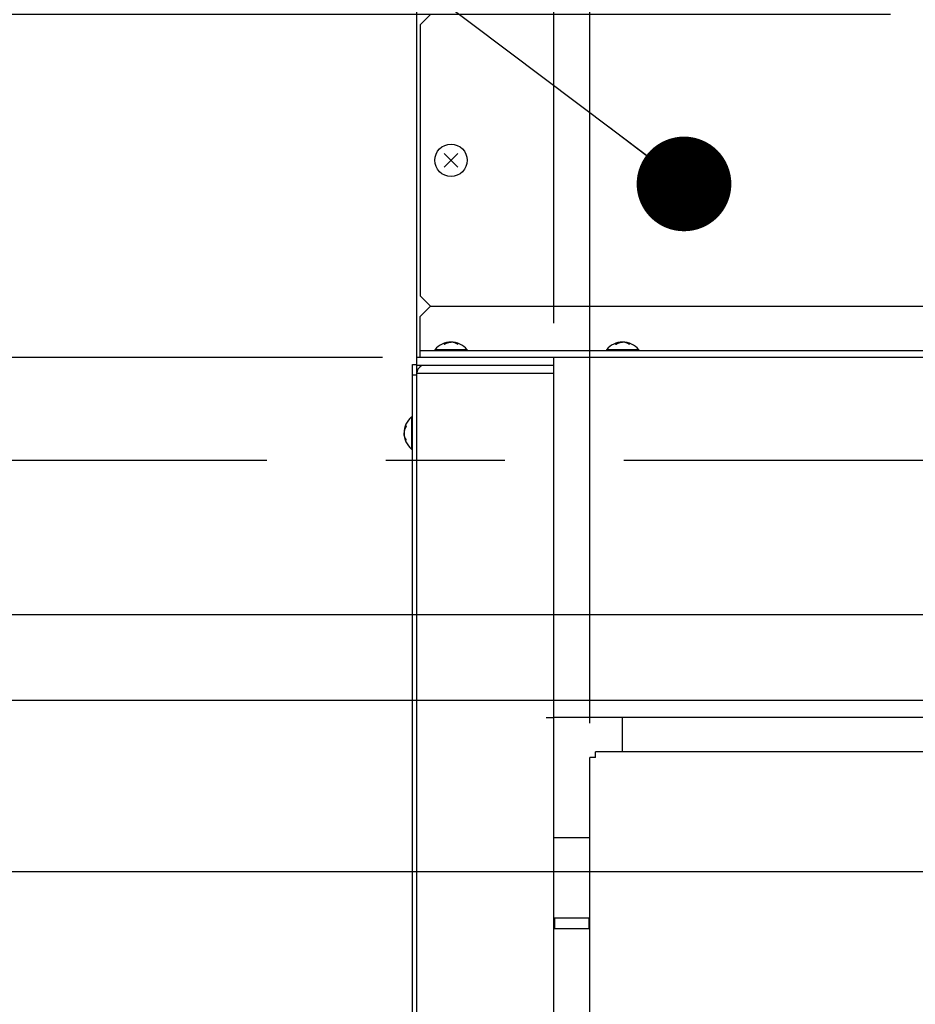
# Model space of a CAD drawing. Header units: millimetres. Extents: x 0 to 12585, y -1 to 8895.
# Tile 10 of 52: x 3989 to 4380, y 3244 to 3675. Entities that reach past the tile are written whole.
import ezdxf

# ---------------------------------------------------------------- set-up
doc = ezdxf.new("R2010")
doc.units = ezdxf.units.MM
doc.header["$LTSCALE"] = 693.825
doc.linetypes.add('CENTER', pattern=[0.6, 0.375, -0.075, 0.075, -0.075])
doc.layers.get('0').update_dxf_attribs({"linetype": 'CONTINUOUS'})
for name, color, linetype in [('02___PRT_ALL_AXES', 7, 'CONTINUOUS'), ('7_ALL_FEATURES', 7, 'CONTINUOUS'), ('ALL_AXIS', 7, 'CONTINUOUS'), ('ALL_COSM_SKETCH', 7, 'CONTINUOUS'), ('DEFAULT_1', 7, 'CENTER')]:
    doc.layers.add(name, color=color, linetype=linetype)
doc.styles.get("Standard").update_dxf_attribs({"font": 'txt', "width": 0.5})
doc.dimstyles.new('DIMSTYLE_1', dxfattribs={"dimtxt": 52.5, "dimasz": 41.4, "dimexe": 2, "dimexo": 1, "dimgap": 0.875, "dimtad": 1, "dimdec": 3, "dimlfac": 0.666667, "dimdsep": 46, "dimtxsty": 'Standard', "dimblk": '_FILLED', "dimblk1": '_FILLED', "dimblk2": '_FILLED', "dimcen": 0.09, "dimadec": 3, "dimazin": 2, "dimtp": 1.2, "dimtm": 1.2, "dimtfac": 1, "dimtdec": 3, "dimtofl": 0, "dimtmove": 0, "dimatfit": 3, "dimldrblk": '_FILLED', "dimfxl": 0, "dimtolj": 1, "dimarcsym": 0})
doc.dimstyles.new('DIMSTYLE_2', dxfattribs={"dimtxt": 52.5, "dimasz": 41.4, "dimexe": 2, "dimexo": 1, "dimgap": 0.875, "dimtad": 1, "dimdec": 3, "dimlfac": 0.666667, "dimdsep": 46, "dimtxsty": 'Standard', "dimblk": '_FILLED', "dimblk1": '_FILLED', "dimblk2": '_FILLED', "dimcen": 0.09, "dimadec": 3, "dimazin": 2, "dimtp": 0.2, "dimtm": 0.2, "dimtfac": 1, "dimtdec": 3, "dimtofl": 0, "dimtmove": 0, "dimatfit": 3, "dimldrblk": '_FILLED', "dimfxl": 0, "dimtolj": 1, "dimarcsym": 0})
doc.dimstyles.new('DIMSTYLE_3', dxfattribs={"dimtxt": 52.5, "dimasz": 41.4, "dimexe": 2, "dimexo": 1, "dimgap": 0.875, "dimtad": 1, "dimdec": 3, "dimlfac": 0.666667, "dimdsep": 46, "dimtxsty": 'Standard', "dimblk": '_FILLED', "dimblk1": '_FILLED', "dimblk2": '_FILLED', "dimcen": 0.09, "dimadec": 3, "dimazin": 2, "dimtp": 0.3, "dimtm": 0.3, "dimtfac": 1, "dimtdec": 3, "dimtofl": 0, "dimtmove": 0, "dimatfit": 3, "dimldrblk": '_FILLED', "dimfxl": 0, "dimtolj": 1, "dimarcsym": 0})
doc.dimstyles.new('DIMSTYLE_5', dxfattribs={"dimtxt": 52.5, "dimasz": 41.4, "dimexe": 2, "dimexo": 1, "dimgap": 0.875, "dimtad": 1, "dimdec": 3, "dimlfac": 0.666667, "dimdsep": 46, "dimtxsty": 'Standard', "dimblk": '_FILLED', "dimblk1": '_FILLED', "dimblk2": '_FILLED', "dimcen": 0.09, "dimadec": 3, "dimazin": 2, "dimtp": 0.8, "dimtm": 0.8, "dimtfac": 1, "dimtdec": 3, "dimtofl": 0, "dimtmove": 0, "dimatfit": 3, "dimldrblk": '_FILLED', "dimfxl": 0, "dimtolj": 1, "dimarcsym": 0})
doc.dimstyles.new('DIMSTYLE_6', dxfattribs={"dimtxt": 52.5, "dimasz": 41.4, "dimexe": 2, "dimexo": 1, "dimgap": 0.875, "dimtad": 1, "dimdec": 3, "dimlfac": 0.666667, "dimdsep": 46, "dimtxsty": 'Standard', "dimblk": '_FILLED', "dimblk1": '_FILLED', "dimblk2": '_FILLED', "dimcen": 0.09, "dimadec": 3, "dimazin": 2, "dimtp": 0.5, "dimtm": 0.5, "dimtfac": 1, "dimtdec": 3, "dimtofl": 0, "dimtmove": 0, "dimatfit": 3, "dimldrblk": '_FILLED', "dimfxl": 0, "dimtolj": 1, "dimarcsym": 0})
doc.dimstyles.get("Standard").update_dxf_attribs({"dimtxt": 52.5, "dimasz": 41.4, "dimexe": 2, "dimexo": 1, "dimtad": 1, "dimdec": 3, "dimdsep": 46, "dimtxsty": 'Standard', "dimblk": '_FILLED', "dimblk1": '_FILLED', "dimblk2": '_FILLED', "dimcen": 0.09, "dimadec": 3, "dimazin": 2, "dimtol": 1, "dimtp": 0.05, "dimtm": 0.05, "dimtfac": 1, "dimtdec": 3, "dimtofl": 0, "dimtmove": 0, "dimatfit": 3, "dimldrblk": '_FILLED', "dimfxl": 0, "dimtolj": 1, "dimarcsym": 0})

# ---------------------------------------------------------------- blocks, each defined once
blk = doc.blocks.new('_FILLED')
at = {"color": 0, "linetype": 'ByBlock'}
blk.add_solid([(0, 0), (-1, 0.163), (-1, -0.163)], dxfattribs=at)
blk = doc.blocks.new('_DOT')
at = {"color": 0, "linetype": 'ByBlock'}
blk.add_line((-0.163, 0), (-1, 0), dxfattribs=at)
at = {"color": 0, "linetype": 'ByBlock', "const_width": 0.163}
blk.add_lwpolyline([(-0.082, 0, 1), (0.082, 0, 1)], format="xyb", close=True, dxfattribs=at)
blk = doc.blocks.new('*D13')
at = {"color": 2, "linetype": 'Continuous'}
for p, q in [((3766.38, 3527.27), (3766.38, 3602.27)), ((3766.38, 3602.27), (3766.38, 3471.02)), ((4147.31, 3527.27), (3736.38, 3527.27)), ((3766.38, 3339.77), (3766.38, 3471.02)), ((4829.81, 3414.77), (3736.38, 3414.77)), ((3766.38, 3414.77), (3766.38, 3339.77))]:
    blk.add_line(p, q, dxfattribs=at)
at = {"color": 2, "linetype": 'Continuous', "xscale": 41.4, "yscale": 41.4, "zscale": 41.4}
for name, p, rotation in [('_FILLED', (3766.38, 3527.27), 270), ('_DOT', (3766.38, 3414.77), 90)]:
    blk.add_blockref(name, p, dxfattribs=dict(at, rotation=rotation))
at = {"color": 2, "linetype": 'Continuous', "insert": (3700.75, 3457.33), "char_height": 52.5, "width": 52.5, "attachment_point": 2, "rotation": 90, "line_spacing_factor": 0.9}
blk.add_mtext('75', dxfattribs=at)
blk = doc.blocks.new('*D14')
at = {"color": 2, "linetype": 'Continuous'}
for p, q in [((3886.38, 3414.77), (3886.38, 3619.38)), ((4147.31, 3527.27), (3856.38, 3527.27)), ((3886.38, 3527.27), (3886.38, 3414.77)), ((3886.38, 3302.27), (3886.38, 3414.77)), ((4759.31, 3302.27), (3856.38, 3302.27))]:
    blk.add_line(p, q, dxfattribs=at)
at = {"color": 2, "linetype": 'Continuous', "xscale": 41.4, "yscale": 41.4, "zscale": 41.4}
for p, rotation in [((3886.38, 3527.27), 90), ((3886.38, 3302.27), 270)]:
    blk.add_blockref('_FILLED', p, dxfattribs=dict(at, rotation=rotation))
at = {"color": 2, "linetype": 'Continuous', "insert": (3820.75, 3540.63), "char_height": 52.5, "width": 78.75, "attachment_point": 1, "rotation": 90, "line_spacing_factor": 0.9}
blk.add_mtext('150', dxfattribs=at)
blk = doc.blocks.new('*D15')
at = {"color": 2, "linetype": 'Continuous'}
for p, q in [((4759.31, 3302.27), (3856.38, 3302.27)), ((3886.38, 3302.27), (3886.38, 2224.52)), ((3886.38, 1146.77), (3886.38, 2224.52)), ((4759.31, 1146.77), (3856.38, 1146.77))]:
    blk.add_line(p, q, dxfattribs=at)
at = {"color": 2, "linetype": 'Continuous', "xscale": 41.4, "yscale": 41.4, "zscale": 41.4}
for p, rotation in [((3886.38, 3302.27), 90), ((3886.38, 1146.77), 270)]:
    blk.add_blockref('_FILLED', p, dxfattribs=dict(at, rotation=rotation))
at = {"color": 2, "linetype": 'Continuous', "insert": (3820.75, 2224.52), "char_height": 52.5, "width": 105, "attachment_point": 2, "rotation": 90, "line_spacing_factor": 0.9}
blk.add_mtext('1437', dxfattribs=at)
blk = doc.blocks.new('*D18')
at = {"color": 2, "linetype": 'Continuous'}
for p, q in [((3766.38, 3414.77), (3766.38, 3489.77)), ((3766.38, 3489.77), (3766.38, 3396.02)), ((4829.81, 3414.77), (3736.38, 3414.77)), ((3766.38, 3270.66), (3766.38, 3396.02)), ((4829.81, 3377.27), (3736.38, 3377.27)), ((3766.38, 3377.27), (3766.38, 3270.66))]:
    blk.add_line(p, q, dxfattribs=at)
at = {"color": 2, "linetype": 'Continuous', "xscale": 41.4, "yscale": 41.4, "zscale": 41.4}
for name, p, rotation in [('_DOT', (3766.38, 3414.77), 270), ('_FILLED', (3766.38, 3377.27), 90)]:
    blk.add_blockref(name, p, dxfattribs=dict(at, rotation=rotation))
at = {"color": 2, "linetype": 'Continuous', "insert": (3700.75, 3323.16), "char_height": 52.5, "width": 52.5, "attachment_point": 3, "rotation": 90, "line_spacing_factor": 0.9}
blk.add_mtext('25', dxfattribs=at)
blk = doc.blocks.new('*D19')
at = {"color": 2, "linetype": 'Continuous'}
for p, q in [((4829.81, 3377.27), (3736.38, 3377.27)), ((3766.38, 3377.27), (3766.38, 2102.27)), ((3766.38, 827.27), (3766.38, 2102.27)), ((4151.06, 827.27), (3736.38, 827.27))]:
    blk.add_line(p, q, dxfattribs=at)
at = {"color": 2, "linetype": 'Continuous', "xscale": 41.4, "yscale": 41.4, "zscale": 41.4}
for p, rotation in [((3766.38, 3377.27), 90), ((3766.38, 827.27), 270)]:
    blk.add_blockref('_FILLED', p, dxfattribs=dict(at, rotation=rotation))
at = {"color": 2, "linetype": 'Continuous', "insert": (3700.75, 2102.27), "char_height": 52.5, "width": 105, "attachment_point": 2, "rotation": 90, "line_spacing_factor": 0.9}
blk.add_mtext('1700', dxfattribs=at)
blk = doc.blocks.new('*D20')
at = {"color": 2, "linetype": 'Continuous'}
for p, q in [((4147.31, 3527.27), (3616.38, 3527.27)), ((3646.38, 3527.27), (3646.38, 3249.77)), ((3646.38, 2972.27), (3646.38, 3249.77)), ((4298.81, 2972.27), (3616.38, 2972.27))]:
    blk.add_line(p, q, dxfattribs=at)
at = {"color": 2, "linetype": 'Continuous', "xscale": 41.4, "yscale": 41.4, "zscale": 41.4}
for p, rotation in [((3646.38, 3527.27), 90), ((3646.38, 2972.27), 270)]:
    blk.add_blockref('_FILLED', p, dxfattribs=dict(at, rotation=rotation))
at = {"color": 2, "linetype": 'Continuous', "insert": (3580.75, 3249.77), "char_height": 52.5, "width": 78.75, "attachment_point": 2, "rotation": 90, "line_spacing_factor": 0.9}
blk.add_mtext('370', dxfattribs=at)
blk = doc.blocks.new('*D23')
at = {"color": 2, "linetype": 'Continuous'}
for p, q in [((4369.44, 3677.27), (3496.38, 3677.27)), ((3526.38, 3677.27), (3526.38, 2252.27)), ((3526.38, 827.27), (3526.38, 2252.27)), ((4151.06, 827.27), (3496.38, 827.27))]:
    blk.add_line(p, q, dxfattribs=at)
at = {"color": 2, "linetype": 'Continuous', "xscale": 41.4, "yscale": 41.4, "zscale": 41.4}
for p, rotation in [((3526.38, 3677.27), 90), ((3526.38, 827.27), 270)]:
    blk.add_blockref('_FILLED', p, dxfattribs=dict(at, rotation=rotation))
at = {"color": 2, "linetype": 'Continuous', "insert": (3460.75, 2252.27), "char_height": 52.5, "width": 105, "attachment_point": 2, "rotation": 90, "line_spacing_factor": 0.9}
blk.add_mtext('1900', dxfattribs=at)
blk = doc.blocks.new('*D25')
at = {"color": 2, "linetype": 'Continuous'}
for p, q in [((4222.31, 3542.27), (4222.31, 4164.02)), ((4238.06, 3367.37), (4238.06, 4164.02)), ((4222.31, 4134.02), (4038.69, 4134.02)), ((4038.69, 4134.02), (4230.19, 4134.02)), ((4313.06, 4134.02), (4230.19, 4134.02)), ((4238.06, 4134.02), (4313.06, 4134.02))]:
    blk.add_line(p, q, dxfattribs=at)
at = {"color": 2, "linetype": 'Continuous', "xscale": 41.4, "yscale": 41.4, "zscale": 41.4}
blk.add_blockref('_FILLED', (4222.31, 4134.02), dxfattribs=at)
at = {"color": 2, "linetype": 'Continuous', "xscale": 41.4, "yscale": 41.4, "zscale": 41.4, "rotation": 180}
blk.add_blockref('_FILLED', (4238.06, 4134.02), dxfattribs=at)
at = {"color": 2, "linetype": 'Continuous', "insert": (4143.69, 4199.65), "char_height": 52.5, "width": 105, "attachment_point": 3, "line_spacing_factor": 0.9}
blk.add_mtext('10.5', dxfattribs=at)
blk = doc.blocks.new('*D26')
at = {"color": 2, "linetype": 'Continuous'}
for p, q in [((4238.06, 3367.37), (4238.06, 4164.02)), ((4908.56, 3367.37), (4908.56, 4164.02)), ((4238.06, 4134.02), (4573.31, 4134.02)), ((4908.56, 4134.02), (4573.31, 4134.02))]:
    blk.add_line(p, q, dxfattribs=at)
at = {"color": 2, "linetype": 'Continuous', "xscale": 41.4, "yscale": 41.4, "zscale": 41.4, "rotation": 180}
blk.add_blockref('_FILLED', (4238.06, 4134.02), dxfattribs=at)
at = {"color": 2, "linetype": 'Continuous', "xscale": 41.4, "yscale": 41.4, "zscale": 41.4}
blk.add_blockref('_FILLED', (4908.56, 4134.02), dxfattribs=at)
at = {"color": 2, "linetype": 'Continuous', "insert": (4549.42, 4199.65), "char_height": 52.5, "width": 78.75, "attachment_point": 2, "line_spacing_factor": 0.9}
blk.add_mtext('447', dxfattribs=at)
blk = doc.blocks.new('*D31')
at = {"color": 2, "linetype": 'Continuous'}
for p, q in [((4162.31, 3989.27), (4162.31, 4674.02)), ((5414.81, 2934.77), (5414.81, 4674.02)), ((4162.31, 4644.02), (4788.56, 4644.02)), ((5414.81, 4644.02), (4788.56, 4644.02))]:
    blk.add_line(p, q, dxfattribs=at)
at = {"color": 2, "linetype": 'Continuous', "xscale": 41.4, "yscale": 41.4, "zscale": 41.4, "rotation": 180}
blk.add_blockref('_FILLED', (4162.31, 4644.02), dxfattribs=at)
at = {"color": 2, "linetype": 'Continuous', "xscale": 41.4, "yscale": 41.4, "zscale": 41.4}
blk.add_blockref('_FILLED', (5414.81, 4644.02), dxfattribs=at)
at = {"color": 2, "linetype": 'Continuous', "insert": (4723.85, 4709.65), "char_height": 52.5, "width": 78.75, "attachment_point": 2, "line_spacing_factor": 0.9}
blk.add_mtext('835', dxfattribs=at)
blk = doc.blocks.new('*D32')
at = {"color": 2, "linetype": 'Continuous'}
for p, q in [((4162.31, 3542.27), (4162.31, 4314.02)), ((4336.31, 3958.12), (4336.31, 4314.02)), ((4162.31, 4284.02), (4249.31, 4284.02)), ((4336.31, 4284.02), (4249.31, 4284.02))]:
    blk.add_line(p, q, dxfattribs=at)
at = {"color": 2, "linetype": 'Continuous', "xscale": 41.4, "yscale": 41.4, "zscale": 41.4, "rotation": 180}
blk.add_blockref('_FILLED', (4162.31, 4284.02), dxfattribs=at)
at = {"color": 2, "linetype": 'Continuous', "xscale": 41.4, "yscale": 41.4, "zscale": 41.4}
blk.add_blockref('_FILLED', (4336.31, 4284.02), dxfattribs=at)
at = {"color": 2, "linetype": 'Continuous', "insert": (4249.31, 4349.65), "char_height": 52.5, "width": 78.75, "attachment_point": 2, "line_spacing_factor": 0.9}
blk.add_mtext('116', dxfattribs=at)
blk = doc.blocks.new('*D36')
at = {"color": 2, "linetype": 'Continuous'}
for p, q in [((4162.31, 3542.27), (4162.31, 4434.02)), ((4424.81, 3098.27), (4424.81, 4434.02)), ((4162.31, 4404.02), (4293.56, 4404.02)), ((4424.81, 4404.02), (4293.56, 4404.02))]:
    blk.add_line(p, q, dxfattribs=at)
at = {"color": 2, "linetype": 'Continuous', "xscale": 41.4, "yscale": 41.4, "zscale": 41.4, "rotation": 180}
blk.add_blockref('_FILLED', (4162.31, 4404.02), dxfattribs=at)
at = {"color": 2, "linetype": 'Continuous', "xscale": 41.4, "yscale": 41.4, "zscale": 41.4}
blk.add_blockref('_FILLED', (4424.81, 4404.02), dxfattribs=at)
at = {"color": 2, "linetype": 'Continuous', "insert": (4293.56, 4469.65), "char_height": 52.5, "width": 78.75, "attachment_point": 2, "line_spacing_factor": 0.9}
blk.add_mtext('175', dxfattribs=at)
blk = doc.blocks.new('*D38')
at = {"color": 2, "linetype": 'Continuous'}
for p, q in [((4162.31, 3989.27), (4162.31, 4554.02)), ((4844.81, 3429.77), (4844.81, 4554.02)), ((4162.31, 4524.02), (4503.56, 4524.02)), ((4844.81, 4524.02), (4503.56, 4524.02))]:
    blk.add_line(p, q, dxfattribs=at)
at = {"color": 2, "linetype": 'Continuous', "xscale": 41.4, "yscale": 41.4, "zscale": 41.4, "rotation": 180}
blk.add_blockref('_FILLED', (4162.31, 4524.02), dxfattribs=at)
at = {"color": 2, "linetype": 'Continuous', "xscale": 41.4, "yscale": 41.4, "zscale": 41.4}
blk.add_blockref('_FILLED', (4844.81, 4524.02), dxfattribs=at)
at = {"color": 2, "linetype": 'Continuous', "insert": (4503.56, 4589.65), "char_height": 52.5, "width": 78.75, "attachment_point": 2, "line_spacing_factor": 0.9}
blk.add_mtext('455', dxfattribs=at)

msp = doc.modelspace()

# ---------------------------------------------------------------- linework, layer by layer
at = {"color": 3, "linetype": 'Continuous'}
for p, q in [((4162.3107, 939.7717), (4162.3107, 3520.3717)), ((4162.3107, 3520.3717), (4222.3107, 3520.3717)), ((4222.3107, 939.7717), (4222.3107, 3520.3717)), ((4218.8607, 3369.7717), (4222.3107, 3369.7717)), ((4252.3107, 3354.7717), (4252.3107, 3369.7717)), ((4240.4607, 3352.3717), (4240.4607, 3354.7717)), ((4906.1607, 3354.7717), (4240.4607, 3354.7717)), ((4238.0607, 1092.1717), (4238.0607, 3352.3717)), ((4240.4607, 3352.3717), (4238.0607, 3352.3717)), ((4238.0607, 3317.2717), (4222.3111, 3317.2717)), ((4238.0607, 3282.0217), (4222.3111, 3282.0217)), ((4222.3107, 3277.5217), (4238.0604, 3277.5217))]:
    msp.add_line(p, q, dxfattribs=at)
msp.add_arc((4165.7607, 3520.3717), 3.45, 114.998252, 180, dxfattribs=at)
at = {"layer": '02___PRT_ALL_AXES', "color": 7, "linetype": 'Continuous'}
for p, q in [((4222.6857, 3277.5217), (4222.6857, 3282.0217)), ((4237.6857, 3277.5217), (4237.6857, 3282.0217))]:
    msp.add_line(p, q, dxfattribs=at)
at = {"layer": '7_ALL_FEATURES', "color": 3, "linetype": 'Continuous'}
for p, q in [((4162.3107, 3527.2717), (4162.3107, 3974.2717)), ((4168.3107, 3677.2717), (4163.8107, 3672.7717)), ((4163.8107, 3672.7717), (4163.8107, 3554.2717)), ((4163.8107, 3554.2717), (4168.3107, 3549.7717)), ((4168.3107, 3549.7717), (4789.3107, 3549.7717)), ((4162.3107, 3520.3717), (4162.3107, 3523.8217)), ((4222.3107, 3523.8217), (4162.3107, 3523.8217))]:
    msp.add_line(p, q, dxfattribs=at)
at = {"layer": '7_ALL_FEATURES', "color": 7, "linetype": 'Continuous'}
for p, q in [((4168.3107, 3549.7717), (4163.8107, 3545.2717)), ((4163.8107, 3527.2717), (4163.8107, 3545.2717)), ((4162.3107, 3523.8217), (4162.3107, 3527.2717)), ((5662.3107, 3527.2717), (4162.3107, 3527.2717)), ((4163.8107, 3530.2717), (4844.8107, 3530.2717)), ((4222.3107, 3373.2217), (4222.3107, 3527.2717)), ((4160.5107, 3087.0217), (4160.5107, 3524.2717)), ((4160.5107, 3524.2717), (4162.3107, 3524.2717)), ((4160.5107, 3519.7717), (4162.3107, 3519.7717)), ((5602.3107, 3369.7717), (4222.3107, 3369.7717)), ((4252.3107, 3354.7717), (4252.3107, 3369.7717))]:
    msp.add_line(p, q, dxfattribs=at)
at = {"layer": 'ALL_AXIS', "color": 7, "linetype": 'Continuous'}
for p, q in [((4170.2607, 3530.7044), (4170.2607, 3530.2717)), ((4184.3607, 3530.7044), (4170.2607, 3530.7044)), ((4184.3607, 3530.7044), (4184.3607, 3530.2717)), ((4245.2607, 3530.7044), (4245.2607, 3530.2717)), ((4259.3607, 3530.7044), (4245.2607, 3530.7044)), ((4259.3607, 3530.7044), (4259.3607, 3530.2717)), ((4160.0781, 3501.3217), (4160.0781, 3487.2217)), ((4160.0781, 3501.3217), (4160.5107, 3501.3217)), ((4160.0781, 3487.2217), (4160.5107, 3487.2217))]:
    msp.add_line(p, q, dxfattribs=at)
msp.add_circle((4177.3107, 3613.5217), 7.05, dxfattribs=at)
for centre, start, end in [((4177.3107, 3524.8717), 39.601927, 140.398073), ((4252.3107, 3524.8717), 39.601927, 140.398073), ((4165.9107, 3494.2717), 129.601927, 230.398073)]:
    msp.add_arc(centre, 9.15, start, end, dxfattribs=at)
at = {"layer": 'ALL_COSM_SKETCH', "color": 7, "linetype": 'Continuous'}
for p, q in [((4180.3018, 3616.5128), (4174.3197, 3610.5307)), ((4174.3197, 3616.5128), (4180.3018, 3610.5307))]:
    msp.add_line(p, q, dxfattribs=at)
for points, knots in [([(4174.3197, 3532.9853), (4174.3577, 3533.0116), (4174.4338, 3533.0641), (4174.5291, 3533.1298), (4174.5953, 3533.1759), (4174.634, 3533.2019), (4174.6763, 3533.2265), (4174.7279, 3533.2578), (4174.7904, 3533.2951), (4174.8528, 3533.3325), (4174.9047, 3533.3632), (4174.9466, 3533.389), (4174.9868, 3533.4102), (4175.0563, 3533.4452), (4175.1361, 3533.4861), (4175.2056, 3533.5217), (4175.2457, 3533.5419), (4175.2747, 3533.5576), (4175.3081, 3533.5709), (4175.351, 3533.5894), (4175.4269, 3533.6216), (4175.5132, 3533.6581), (4175.5891, 3533.6908), (4175.632, 3533.7084), (4175.6727, 3533.7217), (4175.7243, 3533.7397), (4175.786, 3533.7608), (4175.8477, 3533.782), (4175.8994, 3533.7994), (4175.9399, 3533.814), (4175.9839, 3533.8262), (4176.0625, 3533.8465), (4176.1739, 3533.876), (4176.2634, 3533.8994), (4176.308, 3533.9112)], [0, 0, 0, 0, 0.0625, 0.125, 0.15625, 0.171875, 0.1875, 0.21875, 0.25, 0.28125, 0.3125, 0.328125, 0.34375, 0.375, 0.4375, 0.46875, 0.484375, 0.5, 0.515625, 0.53125, 0.5625, 0.625, 0.65625, 0.671875, 0.6875, 0.71875, 0.75, 0.78125, 0.8125, 0.828125, 0.84375, 0.875, 0.9375, 1, 1, 1, 1]), ([(4176.308, 3533.9112), (4176.3471, 3533.9192), (4176.4058, 3533.9313), (4176.4841, 3533.9468), (4176.5332, 3533.9547), (4176.5723, 3533.9614), (4176.5971, 3533.9655), (4176.6162, 3533.9689), (4176.6381, 3533.9719), (4176.6778, 3533.977), (4176.7228, 3533.983), (4176.7673, 3533.9888), (4176.8026, 3533.9938), (4176.8306, 3533.996), (4176.8705, 3533.9999), (4176.9099, 3534.0035), (4176.9441, 3534.0069), (4176.9644, 3534.0086), (4176.9875, 3534.0098), (4177.0155, 3534.0115), (4177.0607, 3534.014), (4177.1059, 3534.0167), (4177.1506, 3534.0189), (4177.2141, 3534.0197), (4177.268, 3534.0209), (4177.3107, 3534.0217)], [0, 0, 0, 0, 0.125, 0.1875, 0.25, 0.28125, 0.3125, 0.328125, 0.34375, 0.375, 0.4375, 0.46875, 0.5, 0.53125, 0.5625, 0.625, 0.65625, 0.671875, 0.6875, 0.71875, 0.75, 0.8125, 0.84375, 0.875, 1, 1, 1, 1]), ([(4178.3135, 3533.9112), (4178.2743, 3533.9192), (4178.2157, 3533.9313), (4178.1374, 3533.9468), (4178.0883, 3533.9547), (4178.0491, 3533.9614), (4178.0243, 3533.9655), (4178.0053, 3533.9689), (4177.9834, 3533.9719), (4177.9437, 3533.977), (4177.8987, 3533.983), (4177.8542, 3533.9888), (4177.8189, 3533.9938), (4177.7909, 3533.996), (4177.751, 3533.9999), (4177.7116, 3534.0035), (4177.6774, 3534.0069), (4177.6571, 3534.0086), (4177.634, 3534.0098), (4177.606, 3534.0115), (4177.5608, 3534.014), (4177.5155, 3534.0167), (4177.4709, 3534.0189), (4177.4074, 3534.0197), (4177.3535, 3534.0209), (4177.3107, 3534.0217)], [0, 0, 0, 0, 0.125, 0.1875, 0.25, 0.28125, 0.3125, 0.328125, 0.34375, 0.375, 0.4375, 0.46875, 0.5, 0.53125, 0.5625, 0.625, 0.65625, 0.671875, 0.6875, 0.71875, 0.75, 0.8125, 0.84375, 0.875, 1, 1, 1, 1]), ([(4180.3018, 3532.9853), (4180.2638, 3533.0116), (4180.1877, 3533.0641), (4180.0924, 3533.1298), (4180.0262, 3533.1759), (4179.9875, 3533.2019), (4179.9452, 3533.2265), (4179.8935, 3533.2578), (4179.8311, 3533.2951), (4179.7686, 3533.3325), (4179.7168, 3533.3632), (4179.6749, 3533.389), (4179.6347, 3533.4102), (4179.5652, 3533.4452), (4179.4854, 3533.4861), (4179.4159, 3533.5217), (4179.3757, 3533.5419), (4179.3468, 3533.5576), (4179.3134, 3533.5709), (4179.2705, 3533.5894), (4179.1946, 3533.6216), (4179.1083, 3533.6581), (4179.0324, 3533.6908), (4178.9895, 3533.7084), (4178.9488, 3533.7217), (4178.8971, 3533.7397), (4178.8355, 3533.7608), (4178.7738, 3533.782), (4178.7221, 3533.7994), (4178.6816, 3533.814), (4178.6376, 3533.8262), (4178.559, 3533.8465), (4178.4476, 3533.876), (4178.3581, 3533.8994), (4178.3135, 3533.9112)], [0, 0, 0, 0, 0.0625, 0.125, 0.15625, 0.171875, 0.1875, 0.21875, 0.25, 0.28125, 0.3125, 0.328125, 0.34375, 0.375, 0.4375, 0.46875, 0.484375, 0.5, 0.515625, 0.53125, 0.5625, 0.625, 0.65625, 0.671875, 0.6875, 0.71875, 0.75, 0.78125, 0.8125, 0.828125, 0.84375, 0.875, 0.9375, 1, 1, 1, 1]), ([(4249.3197, 3532.9853), (4249.3577, 3533.0116), (4249.4338, 3533.0641), (4249.5291, 3533.1298), (4249.5953, 3533.1759), (4249.634, 3533.2019), (4249.6763, 3533.2265), (4249.7279, 3533.2578), (4249.7904, 3533.2951), (4249.8528, 3533.3325), (4249.9047, 3533.3632), (4249.9466, 3533.389), (4249.9868, 3533.4102), (4250.0563, 3533.4452), (4250.1361, 3533.4861), (4250.2056, 3533.5217), (4250.2457, 3533.5419), (4250.2747, 3533.5576), (4250.3081, 3533.5709), (4250.351, 3533.5894), (4250.4269, 3533.6216), (4250.5132, 3533.6581), (4250.5891, 3533.6908), (4250.632, 3533.7084), (4250.6727, 3533.7217), (4250.7243, 3533.7397), (4250.786, 3533.7608), (4250.8477, 3533.782), (4250.8994, 3533.7994), (4250.9399, 3533.814), (4250.9839, 3533.8262), (4251.0625, 3533.8465), (4251.1739, 3533.876), (4251.2634, 3533.8994), (4251.308, 3533.9112)], [0, 0, 0, 0, 0.0625, 0.125, 0.15625, 0.171875, 0.1875, 0.21875, 0.25, 0.28125, 0.3125, 0.328125, 0.34375, 0.375, 0.4375, 0.46875, 0.484375, 0.5, 0.515625, 0.53125, 0.5625, 0.625, 0.65625, 0.671875, 0.6875, 0.71875, 0.75, 0.78125, 0.8125, 0.828125, 0.84375, 0.875, 0.9375, 1, 1, 1, 1]), ([(4251.308, 3533.9112), (4251.3471, 3533.9192), (4251.4058, 3533.9313), (4251.4841, 3533.9468), (4251.5332, 3533.9547), (4251.5723, 3533.9614), (4251.5971, 3533.9655), (4251.6162, 3533.9689), (4251.6381, 3533.9719), (4251.6778, 3533.977), (4251.7228, 3533.983), (4251.7673, 3533.9888), (4251.8026, 3533.9938), (4251.8306, 3533.996), (4251.8705, 3533.9999), (4251.9099, 3534.0035), (4251.9441, 3534.0069), (4251.9644, 3534.0086), (4251.9875, 3534.0098), (4252.0155, 3534.0115), (4252.0607, 3534.014), (4252.1059, 3534.0167), (4252.1506, 3534.0189), (4252.2141, 3534.0197), (4252.268, 3534.0209), (4252.3107, 3534.0217)], [0, 0, 0, 0, 0.125, 0.1875, 0.25, 0.28125, 0.3125, 0.328125, 0.34375, 0.375, 0.4375, 0.46875, 0.5, 0.53125, 0.5625, 0.625, 0.65625, 0.671875, 0.6875, 0.71875, 0.75, 0.8125, 0.84375, 0.875, 1, 1, 1, 1]), ([(4253.3135, 3533.9112), (4253.2743, 3533.9192), (4253.2157, 3533.9313), (4253.1374, 3533.9468), (4253.0883, 3533.9547), (4253.0491, 3533.9614), (4253.0243, 3533.9655), (4253.0053, 3533.9689), (4252.9834, 3533.9719), (4252.9437, 3533.977), (4252.8987, 3533.983), (4252.8542, 3533.9888), (4252.8189, 3533.9938), (4252.7909, 3533.996), (4252.751, 3533.9999), (4252.7116, 3534.0035), (4252.6774, 3534.0069), (4252.6571, 3534.0086), (4252.634, 3534.0098), (4252.606, 3534.0115), (4252.5608, 3534.014), (4252.5155, 3534.0167), (4252.4709, 3534.0189), (4252.4074, 3534.0197), (4252.3535, 3534.0209), (4252.3107, 3534.0217)], [0, 0, 0, 0, 0.125, 0.1875, 0.25, 0.28125, 0.3125, 0.328125, 0.34375, 0.375, 0.4375, 0.46875, 0.5, 0.53125, 0.5625, 0.625, 0.65625, 0.671875, 0.6875, 0.71875, 0.75, 0.8125, 0.84375, 0.875, 1, 1, 1, 1]), ([(4255.3018, 3532.9853), (4255.2638, 3533.0116), (4255.1877, 3533.0641), (4255.0924, 3533.1298), (4255.0262, 3533.1759), (4254.9875, 3533.2019), (4254.9452, 3533.2265), (4254.8935, 3533.2578), (4254.8311, 3533.2951), (4254.7686, 3533.3325), (4254.7168, 3533.3632), (4254.6749, 3533.389), (4254.6347, 3533.4102), (4254.5652, 3533.4452), (4254.4854, 3533.4861), (4254.4159, 3533.5217), (4254.3757, 3533.5419), (4254.3468, 3533.5576), (4254.3134, 3533.5709), (4254.2705, 3533.5894), (4254.1946, 3533.6216), (4254.1083, 3533.6581), (4254.0324, 3533.6908), (4253.9895, 3533.7084), (4253.9488, 3533.7217), (4253.8971, 3533.7397), (4253.8355, 3533.7608), (4253.7738, 3533.782), (4253.7221, 3533.7994), (4253.6816, 3533.814), (4253.6376, 3533.8262), (4253.559, 3533.8465), (4253.4476, 3533.876), (4253.3581, 3533.8994), (4253.3135, 3533.9112)], [0, 0, 0, 0, 0.0625, 0.125, 0.15625, 0.171875, 0.1875, 0.21875, 0.25, 0.28125, 0.3125, 0.328125, 0.34375, 0.375, 0.4375, 0.46875, 0.484375, 0.5, 0.515625, 0.53125, 0.5625, 0.625, 0.65625, 0.671875, 0.6875, 0.71875, 0.75, 0.78125, 0.8125, 0.828125, 0.84375, 0.875, 0.9375, 1, 1, 1, 1]), ([(4157.7972, 3497.2628), (4157.7709, 3497.2247), (4157.7183, 3497.1487), (4157.6527, 3497.0534), (4157.6066, 3496.9872), (4157.5805, 3496.9485), (4157.5559, 3496.9062), (4157.5247, 3496.8545), (4157.4874, 3496.7921), (4157.4499, 3496.7296), (4157.4193, 3496.6778), (4157.3935, 3496.6359), (4157.3723, 3496.5957), (4157.3373, 3496.5262), (4157.2964, 3496.4464), (4157.2608, 3496.3769), (4157.2406, 3496.3367), (4157.2249, 3496.3078), (4157.2116, 3496.2744), (4157.193, 3496.2315), (4157.1609, 3496.1556), (4157.1243, 3496.0693), (4157.0916, 3495.9933), (4157.0741, 3495.9505), (4157.0608, 3495.9098), (4157.0427, 3495.8581), (4157.0217, 3495.7964), (4157.0004, 3495.7348), (4156.983, 3495.683), (4156.9684, 3495.6426), (4156.9562, 3495.5986), (4156.936, 3495.52), (4156.9065, 3495.4085), (4156.883, 3495.3191), (4156.8713, 3495.2744)], [0, 0, 0, 0, 0.0625, 0.125, 0.15625, 0.171875, 0.1875, 0.21875, 0.25, 0.28125, 0.3125, 0.328125, 0.34375, 0.375, 0.4375, 0.46875, 0.484375, 0.5, 0.515625, 0.53125, 0.5625, 0.625, 0.65625, 0.671875, 0.6875, 0.71875, 0.75, 0.78125, 0.8125, 0.828125, 0.84375, 0.875, 0.9375, 1, 1, 1, 1]), ([(4156.8713, 3495.2744), (4156.8633, 3495.2353), (4156.8511, 3495.1767), (4156.8357, 3495.0984), (4156.8278, 3495.0493), (4156.8211, 3495.0101), (4156.817, 3494.9853), (4156.8136, 3494.9663), (4156.8106, 3494.9443), (4156.8054, 3494.9047), (4156.7994, 3494.8597), (4156.7937, 3494.8152), (4156.7887, 3494.7799), (4156.7865, 3494.7518), (4156.7826, 3494.7119), (4156.779, 3494.6726), (4156.7756, 3494.6384), (4156.7739, 3494.6181), (4156.7727, 3494.595), (4156.771, 3494.567), (4156.7685, 3494.5218), (4156.7657, 3494.4765), (4156.7635, 3494.4319), (4156.7628, 3494.3683), (4156.7615, 3494.3145), (4156.7607, 3494.2717)], [0, 0, 0, 0, 0.125, 0.1875, 0.25, 0.28125, 0.3125, 0.328125, 0.34375, 0.375, 0.4375, 0.46875, 0.5, 0.53125, 0.5625, 0.625, 0.65625, 0.671875, 0.6875, 0.71875, 0.75, 0.8125, 0.84375, 0.875, 1, 1, 1, 1]), ([(4156.8713, 3493.269), (4156.8633, 3493.3081), (4156.8511, 3493.3668), (4156.8357, 3493.4451), (4156.8278, 3493.4942), (4156.8211, 3493.5333), (4156.817, 3493.5581), (4156.8136, 3493.5772), (4156.8106, 3493.5991), (4156.8054, 3493.6388), (4156.7994, 3493.6838), (4156.7937, 3493.7283), (4156.7887, 3493.7635), (4156.7865, 3493.7916), (4156.7826, 3493.8315), (4156.779, 3493.8709), (4156.7756, 3493.9051), (4156.7739, 3493.9254), (4156.7727, 3493.9485), (4156.771, 3493.9764), (4156.7685, 3494.0216), (4156.7657, 3494.0669), (4156.7635, 3494.1116), (4156.7628, 3494.1751), (4156.7615, 3494.229), (4156.7607, 3494.2717)], [0, 0, 0, 0, 0.125, 0.1875, 0.25, 0.28125, 0.3125, 0.328125, 0.34375, 0.375, 0.4375, 0.46875, 0.5, 0.53125, 0.5625, 0.625, 0.65625, 0.671875, 0.6875, 0.71875, 0.75, 0.8125, 0.84375, 0.875, 1, 1, 1, 1]), ([(4157.7972, 3491.2807), (4157.7709, 3491.3187), (4157.7183, 3491.3947), (4157.6527, 3491.4901), (4157.6066, 3491.5562), (4157.5805, 3491.595), (4157.5559, 3491.6373), (4157.5247, 3491.6889), (4157.4874, 3491.7514), (4157.4499, 3491.8138), (4157.4193, 3491.8657), (4157.3935, 3491.9076), (4157.3723, 3491.9478), (4157.3373, 3492.0172), (4157.2964, 3492.0971), (4157.2608, 3492.1666), (4157.2406, 3492.2067), (4157.2249, 3492.2357), (4157.2116, 3492.269), (4157.193, 3492.312), (4157.1609, 3492.3879), (4157.1243, 3492.4742), (4157.0916, 3492.5501), (4157.0741, 3492.593), (4157.0608, 3492.6337), (4157.0427, 3492.6853), (4157.0217, 3492.747), (4157.0004, 3492.8086), (4156.983, 3492.8604), (4156.9684, 3492.9009), (4156.9562, 3492.9449), (4156.936, 3493.0235), (4156.9065, 3493.1349), (4156.883, 3493.2243), (4156.8713, 3493.269)], [0, 0, 0, 0, 0.0625, 0.125, 0.15625, 0.171875, 0.1875, 0.21875, 0.25, 0.28125, 0.3125, 0.328125, 0.34375, 0.375, 0.4375, 0.46875, 0.484375, 0.5, 0.515625, 0.53125, 0.5625, 0.625, 0.65625, 0.671875, 0.6875, 0.71875, 0.75, 0.78125, 0.8125, 0.828125, 0.84375, 0.875, 0.9375, 1, 1, 1, 1])]:
    msp.add_open_spline(points, degree=3, knots=knots, dxfattribs=at)
at = {"layer": 'DEFAULT_1', "color": 9, "linetype": 'CENTER'}
msp.add_line((6178.2422, 3482.2717), (3526.3793, 3482.2717), dxfattribs=at)

# ---------------------------------------------------------------- dimensions: what is measured, and where the dimension line sits
at = {"color": 2, "linetype": 'Continuous'}
for base, p1, p2, angle, dimstyle, picture, middle in [((4162.3107, 4644.0217), (5414.8107, 2933.7719), (4162.3107, 3988.2717), 180, 'DIMSTYLE_5', '*D31', (4723.8469, 4644.0217)), ((4162.3107, 4404.0217), (4424.8107, 3097.2717), (4162.3107, 3541.2717), 180, 'DIMSTYLE_6', '*D36', (4297.6621, 4404.0217)), ((4162.3107, 4284.0217), (4336.3107, 3957.1243), (4162.3107, 3541.2717), 180, 'DIMSTYLE_3', '*D32', (4252.592, 4284.0217)), ((4222.3107, 4134.0217), (4238.0607, 3366.3717), (4222.3107, 3541.2717), 180, 'DIMSTYLE_2', '*D25', (4095.2912, 4134.0217)), ((3526.3793, 827.2717), (4370.4436, 3677.2717), (4152.0607, 827.2717), 270, 'DIMSTYLE_1', '*D23', (3526.3793, 2255.5529)), ((3886.3793, 3527.2717), (4760.3107, 3302.2717), (4148.3107, 3527.2717), 90, 'DIMSTYLE_6', '*D14', (3886.3793, 3583.2814)), ((3646.3793, 3527.2717), (4299.8107, 2972.2717), (4148.3107, 3527.2717), 90, 'DIMSTYLE_6', '*D20', (3646.3793, 3249.7717)), ((3766.3793, 827.2717), (4830.8107, 3377.2717), (4152.0607, 827.2717), 270, 'DIMSTYLE_1', '*D19', (3766.3793, 2105.553)), ((3886.3793, 1146.7717), (4760.3107, 3302.2717), (4760.3107, 1146.7717), 270, 'DIMSTYLE_1', '*D15', (3886.3793, 2227.8031))]:
    dim = msp.add_linear_dim(base=base, p1=p1, p2=p2, angle=angle, dimstyle=dimstyle, dxfattribs=at)
    dim.commit()
    dim.dimension.update_dxf_attribs({"geometry": picture, "text_midpoint": middle, "dimtype": 160})
for base, p1, p2, picture, middle in [((4844.8107, 4524.0217), (4162.3107, 3988.2717), (4844.8107, 3428.7717), '*D38', (4504.381, 4524.0217)), ((4908.5607, 4134.0217), (4238.0607, 3366.3717), (4908.5607, 3366.3717), '*D26', (4549.4164, 4134.0217))]:
    dim = msp.add_linear_dim(base=base, p1=p1, p2=p2, dimstyle='DIMSTYLE_5', dxfattribs=at)
    dim.commit()
    dim.dimension.update_dxf_attribs({"geometry": picture, "text_midpoint": middle, "dimtype": 160})
for base, p1, p2, dimstyle, override, picture, middle in [((3766.3793, 3414.7717), (4148.3107, 3527.2717), (4830.8107, 3414.7717), 'DIMSTYLE_3', {"dimblk2": 'DOT', "dimsah": 1}, '*D13', (3766.3793, 3458.1512)), ((3766.3793, 3377.2717), (4830.8107, 3414.7717), (4830.8107, 3377.2717), 'DIMSTYLE_2', {"dimblk1": 'DOT', "dimsah": 1}, '*D18', (3766.3793, 3297.7272))]:
    dim = msp.add_linear_dim(base=base, p1=p1, p2=p2, angle=270, dimstyle=dimstyle, override=override, dxfattribs=at)
    dim.commit()
    dim.dimension.update_dxf_attribs({"geometry": picture, "text_midpoint": middle, "dimtype": 160})

# ---------------------------------------------------------------- leaders
msp.add_leader([(4279.1617, 3603.1883), (3448.2359, 4229.8311)], dimstyle='Standard', override={"dimtad": 0, "dimldrblk": 'DOT'}, dxfattribs=at)

doc.saveas('drawing.dxf')
